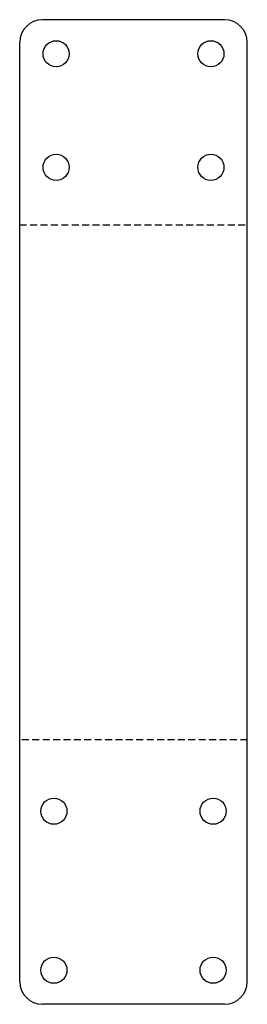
# Model space of a CAD drawing. Header units: millimetres. Extents: x 0 to 100, y 0 to 434.
import ezdxf

# ---------------------------------------------------------------- set-up
doc = ezdxf.new("R2010")
doc.units = ezdxf.units.MM
doc.linetypes.add('SLD-Kesik', pattern=[4.572, 3.048, -1.524])
doc.linetypes.add('SLD-Sürekli', pattern=[0])

msp = doc.modelspace()

# ---------------------------------------------------------------- linework, layer by layer
at = {"color": 7, "linetype": 'SLD-Sürekli', "lineweight": 25}
for p, q in [((90.4, 433.83), (10.4, 433.83)), ((0.4, 10.4), (0.4, 423.83)), ((100.4, 10.4), (100.4, 423.83)), ((90.4, 0.4), (10.4, 0.4))]:
    msp.add_line(p, q, dxfattribs=at)
at = {"color": 7, "linetype": 'SLD-Kesik'}
for p, q in [((0.4, 343.47), (100.4, 343.47)), ((100.4, 116.76), (0.4, 116.76))]:
    msp.add_line(p, q, dxfattribs=at)
at = {"color": 7, "linetype": 'SLD-Sürekli', "lineweight": 25}
for centre in [(16.4, 418.83), (84.4, 418.83), (16.4, 368.83), (84.4, 368.83), (15.4, 85.4), (85.4, 85.4), (15.4, 15.4), (85.4, 15.4)]:
    msp.add_circle(centre, 5.75, dxfattribs=at)
for centre, start, end in [((10.4, 423.83), 90, 180), ((90.4, 423.83), 0, 90), ((10.4, 10.4), 180, 270), ((90.4, 10.4), 270, 0)]:
    msp.add_arc(centre, 10, start, end, dxfattribs=at)

doc.saveas('drawing.dxf')
